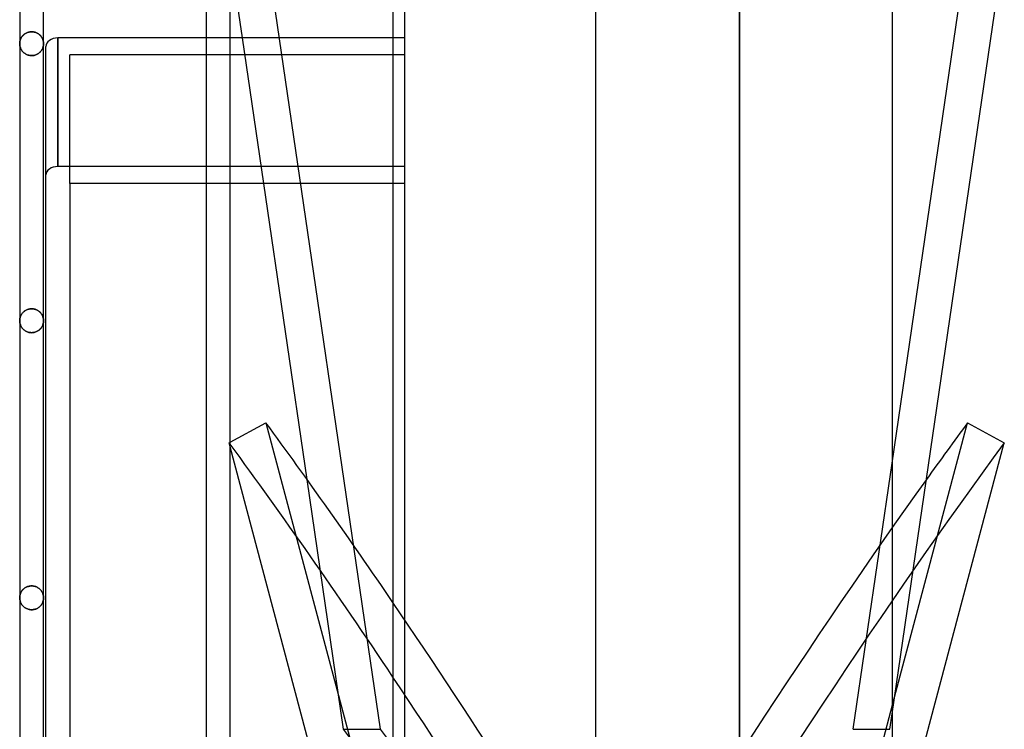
# Model space of a CAD drawing. Header units: millimetres. Extents: x -75 to 50, y -200 to 200.
# Tile 5 of 6: x -32 to 50, y 67 to 127. Entities that reach past the tile are written whole.
import ezdxf

# ---------------------------------------------------------------- set-up
doc = ezdxf.new("R2010")
doc.units = ezdxf.units.MM
doc.layers.add('HIDDEN', color=7, linetype='Continuous')
doc.layers.add('THICK', color=7, linetype='Continuous')

msp = doc.modelspace()

# ---------------------------------------------------------------- linework, layer by layer
at = {"layer": 'HIDDEN'}
for p, q in [((0, 0), (0, 170.05)), ((28.045, 0), (28.045, 152.5)), ((-11.648, 132.683), (-2.063, 67.1)), ((-31.84, 125.413), (-31.889, 125.377)), ((-31.889, 125.377), (-31.84, 125.413)), ((-31.787, 125.446), (-31.84, 125.413)), ((-31.84, 125.413), (-31.787, 125.446)), ((-31.732, 125.476), (-31.787, 125.446)), ((-31.787, 125.446), (-31.732, 125.476)), ((-31.673, 125.504), (-31.732, 125.476)), ((-31.732, 125.476), (-31.673, 125.504)), ((-31.612, 125.528), (-31.673, 125.504)), ((-31.673, 125.504), (-31.612, 125.528)), ((-31.548, 125.548), (-31.612, 125.528)), ((-31.612, 125.528), (-31.548, 125.548)), ((-31.482, 125.564), (-31.548, 125.548)), ((-31.548, 125.548), (-31.482, 125.564)), ((-31.414, 125.576), (-31.482, 125.564)), ((-31.482, 125.564), (-31.414, 125.576)), ((-31.345, 125.584), (-31.414, 125.576)), ((-31.414, 125.576), (-31.345, 125.584)), ((-31.275, 125.586), (-31.345, 125.584)), ((-31.345, 125.584), (-31.275, 125.586)), ((-31.202, 125.583), (-31.275, 125.586)), ((-31.275, 125.586), (-31.202, 125.583)), ((-31.13, 125.576), (-31.202, 125.583)), ((-31.202, 125.583), (-31.13, 125.576)), ((-31.06, 125.563), (-31.13, 125.576)), ((-31.13, 125.576), (-31.06, 125.563)), ((-30.992, 125.545), (-31.06, 125.563)), ((-31.06, 125.563), (-30.992, 125.545)), ((-30.926, 125.524), (-30.992, 125.545)), ((-30.992, 125.545), (-30.926, 125.524)), ((-30.863, 125.498), (-30.926, 125.524)), ((-30.926, 125.524), (-30.863, 125.498)), ((-30.803, 125.468), (-30.863, 125.498)), ((-30.863, 125.498), (-30.803, 125.468)), ((-30.746, 125.436), (-30.803, 125.468)), ((-30.803, 125.468), (-30.746, 125.436)), ((-30.693, 125.401), (-30.746, 125.436)), ((-30.746, 125.436), (-30.693, 125.401)), ((-30.643, 125.363), (-30.693, 125.401)), ((-30.693, 125.401), (-30.643, 125.363)), ((-32.274, 124.64), (-32.275, 124.59)), ((-32.275, 124.59), (-32.274, 124.64)), ((-32.274, 124.536), (-32.275, 124.59)), ((-32.275, 124.59), (-32.274, 124.536)), ((-32.27, 124.69), (-32.274, 124.64)), ((-32.274, 124.64), (-32.27, 124.69)), ((-32.264, 124.74), (-32.27, 124.69)), ((-32.27, 124.69), (-32.264, 124.74)), ((-32.255, 124.79), (-32.264, 124.74)), ((-32.264, 124.74), (-32.255, 124.79)), ((-32.243, 124.84), (-32.255, 124.79)), ((-32.255, 124.79), (-32.243, 124.84)), ((-32.229, 124.889), (-32.243, 124.84)), ((-32.243, 124.84), (-32.229, 124.889)), ((-32.212, 124.938), (-32.229, 124.889)), ((-32.229, 124.889), (-32.212, 124.938)), ((-32.193, 124.986), (-32.212, 124.938)), ((-32.212, 124.938), (-32.193, 124.986)), ((-32.171, 125.034), (-32.193, 124.986)), ((-32.193, 124.986), (-32.171, 125.034)), ((-32.146, 125.081), (-32.171, 125.034)), ((-32.171, 125.034), (-32.146, 125.081)), ((-32.118, 125.127), (-32.146, 125.081)), ((-32.146, 125.081), (-32.118, 125.127)), ((-32.087, 125.172), (-32.118, 125.127)), ((-32.118, 125.127), (-32.087, 125.172)), ((-32.054, 125.216), (-32.087, 125.172)), ((-32.087, 125.172), (-32.054, 125.216)), ((-32.017, 125.258), (-32.054, 125.216)), ((-32.054, 125.216), (-32.017, 125.258)), ((-31.977, 125.3), (-32.017, 125.258)), ((-32.017, 125.258), (-31.977, 125.3)), ((-31.935, 125.339), (-31.977, 125.3)), ((-31.977, 125.3), (-31.935, 125.339)), ((-31.889, 125.377), (-31.935, 125.339)), ((-31.935, 125.339), (-31.889, 125.377)), ((-30.597, 125.323), (-30.643, 125.363)), ((-30.643, 125.363), (-30.597, 125.323)), ((-30.554, 125.281), (-30.597, 125.323)), ((-30.597, 125.323), (-30.554, 125.281)), ((-30.514, 125.237), (-30.554, 125.281)), ((-30.554, 125.281), (-30.514, 125.237)), ((-30.478, 125.192), (-30.514, 125.237)), ((-30.514, 125.237), (-30.478, 125.192)), ((-30.445, 125.146), (-30.478, 125.192)), ((-30.478, 125.192), (-30.445, 125.146)), ((-30.414, 125.098), (-30.445, 125.146)), ((-30.445, 125.146), (-30.414, 125.098)), ((-30.388, 125.05), (-30.414, 125.098)), ((-30.414, 125.098), (-30.388, 125.05)), ((-30.364, 125.001), (-30.388, 125.05)), ((-30.388, 125.05), (-30.364, 125.001)), ((-30.343, 124.951), (-30.364, 125.001)), ((-30.364, 125.001), (-30.343, 124.951)), ((-30.324, 124.9), (-30.343, 124.951)), ((-30.343, 124.951), (-30.324, 124.9)), ((-30.309, 124.849), (-30.324, 124.9)), ((-30.324, 124.9), (-30.309, 124.849)), ((-30.297, 124.798), (-30.309, 124.849)), ((-30.309, 124.849), (-30.297, 124.798)), ((-30.287, 124.746), (-30.297, 124.798)), ((-30.297, 124.798), (-30.287, 124.746)), ((-30.28, 124.694), (-30.287, 124.746)), ((-30.287, 124.746), (-30.28, 124.694)), ((-30.276, 124.642), (-30.28, 124.694)), ((-30.28, 124.694), (-30.276, 124.642)), ((-30.277, 124.535), (-30.275, 124.59)), ((-30.275, 124.59), (-30.277, 124.535)), ((-30.275, 124.59), (-30.276, 124.642)), ((-30.276, 124.642), (-30.275, 124.59)), ((-29.075, 125.07), (-29.075, 114.286)), ((-14.638, 125.07), (-16.638, 125.07)), ((-11.827, 112.872), (-13.61, 125.07)), ((0, 125.07), (-1, 125.07)), ((-32.269, 124.481), (-32.274, 124.536)), ((-32.274, 124.536), (-32.269, 124.481)), ((-32.262, 124.427), (-32.269, 124.481)), ((-32.269, 124.481), (-32.262, 124.427)), ((-32.251, 124.373), (-32.262, 124.427)), ((-32.262, 124.427), (-32.251, 124.373)), ((-32.238, 124.32), (-32.251, 124.373)), ((-32.251, 124.373), (-32.238, 124.32)), ((-32.221, 124.267), (-32.238, 124.32)), ((-32.238, 124.32), (-32.221, 124.267)), ((-32.202, 124.214), (-32.221, 124.267)), ((-32.221, 124.267), (-32.202, 124.214)), ((-32.179, 124.162), (-32.202, 124.214)), ((-32.202, 124.214), (-32.179, 124.162)), ((-32.153, 124.111), (-32.179, 124.162)), ((-32.179, 124.162), (-32.153, 124.111)), ((-32.124, 124.061), (-32.153, 124.111)), ((-32.153, 124.111), (-32.124, 124.061)), ((-32.091, 124.011), (-32.124, 124.061)), ((-32.124, 124.061), (-32.091, 124.011)), ((-32.055, 123.963), (-32.091, 124.011)), ((-32.091, 124.011), (-32.055, 123.963)), ((-32.016, 123.917), (-32.055, 123.963)), ((-32.055, 123.963), (-32.016, 123.917)), ((-31.973, 123.872), (-32.016, 123.917)), ((-32.016, 123.917), (-31.973, 123.872)), ((-31.926, 123.829), (-31.973, 123.872)), ((-31.973, 123.872), (-31.926, 123.829)), ((-31.876, 123.788), (-31.926, 123.829)), ((-31.926, 123.829), (-31.876, 123.788)), ((-31.822, 123.75), (-31.876, 123.788)), ((-31.876, 123.788), (-31.822, 123.75)), ((-31.764, 123.715), (-31.822, 123.75)), ((-31.822, 123.75), (-31.764, 123.715)), ((-30.753, 123.734), (-30.701, 123.769)), ((-30.701, 123.769), (-30.753, 123.734)), ((-30.701, 123.769), (-30.651, 123.806)), ((-30.651, 123.806), (-30.701, 123.769)), ((-30.651, 123.806), (-30.605, 123.845)), ((-30.605, 123.845), (-30.651, 123.806)), ((-30.605, 123.845), (-30.562, 123.887)), ((-30.562, 123.887), (-30.605, 123.845)), ((-30.562, 123.887), (-30.522, 123.93)), ((-30.522, 123.93), (-30.562, 123.887)), ((-30.522, 123.93), (-30.486, 123.974)), ((-30.486, 123.974), (-30.522, 123.93)), ((-30.486, 123.974), (-30.452, 124.02)), ((-30.452, 124.02), (-30.486, 123.974)), ((-30.452, 124.02), (-30.422, 124.067)), ((-30.422, 124.067), (-30.452, 124.02)), ((-30.422, 124.067), (-30.395, 124.115)), ((-30.395, 124.115), (-30.422, 124.067)), ((-30.395, 124.115), (-30.37, 124.164)), ((-30.37, 124.164), (-30.395, 124.115)), ((-30.37, 124.164), (-30.348, 124.214)), ((-30.348, 124.214), (-30.37, 124.164)), ((-30.348, 124.214), (-30.329, 124.266)), ((-30.329, 124.266), (-30.348, 124.214)), ((-30.329, 124.266), (-30.313, 124.318)), ((-30.313, 124.318), (-30.329, 124.266)), ((-30.313, 124.318), (-30.299, 124.371)), ((-30.299, 124.371), (-30.313, 124.318)), ((-30.299, 124.371), (-30.289, 124.425)), ((-30.289, 124.425), (-30.299, 124.371)), ((-30.289, 124.425), (-30.281, 124.48)), ((-30.281, 124.48), (-30.289, 124.425)), ((-30.281, 124.48), (-30.277, 124.535)), ((-30.277, 124.535), (-30.281, 124.48)), ((-31.702, 123.683), (-31.764, 123.715)), ((-31.764, 123.715), (-31.702, 123.683)), ((-31.638, 123.655), (-31.702, 123.683)), ((-31.702, 123.683), (-31.638, 123.655)), ((-31.57, 123.631), (-31.638, 123.655)), ((-31.638, 123.655), (-31.57, 123.631)), ((-31.499, 123.612), (-31.57, 123.631)), ((-31.57, 123.631), (-31.499, 123.612)), ((-31.426, 123.597), (-31.499, 123.612)), ((-31.499, 123.612), (-31.426, 123.597)), ((-31.351, 123.589), (-31.426, 123.597)), ((-31.426, 123.597), (-31.351, 123.589)), ((-31.275, 123.586), (-31.351, 123.589)), ((-31.351, 123.589), (-31.275, 123.586)), ((-31.275, 123.586), (-31.203, 123.589)), ((-31.203, 123.589), (-31.275, 123.586)), ((-31.203, 123.589), (-31.133, 123.596)), ((-31.133, 123.596), (-31.203, 123.589)), ((-31.133, 123.596), (-31.063, 123.609)), ((-31.063, 123.609), (-31.133, 123.596)), ((-31.063, 123.609), (-30.996, 123.626)), ((-30.996, 123.626), (-31.063, 123.609)), ((-30.996, 123.626), (-30.931, 123.648)), ((-30.931, 123.648), (-30.996, 123.626)), ((-30.931, 123.648), (-30.868, 123.673)), ((-30.868, 123.673), (-30.931, 123.648)), ((-30.868, 123.673), (-30.809, 123.702)), ((-30.809, 123.702), (-30.868, 123.673)), ((-30.809, 123.702), (-30.753, 123.734)), ((-30.753, 123.734), (-30.809, 123.702)), ((0, 123.655), (-28.075, 123.655)), ((0, 123.655), (-28.075, 123.655)), ((-28.075, 112.872), (-28.075, 123.655)), ((0, 114.286), (-29.075, 114.286)), ((-14.638, 114.286), (-16.638, 114.286)), ((0, 114.286), (-1, 114.286)), ((-14.638, 112.872), (-16.638, 112.872)), ((0, 112.872), (-1, 112.872)), ((-31.624, 102.293), (-31.558, 102.315)), ((-31.548, 102.317), (-31.612, 102.297)), ((-31.558, 102.315), (-31.49, 102.332)), ((-31.482, 102.334), (-31.548, 102.317)), ((-31.49, 102.332), (-31.419, 102.345)), ((-31.414, 102.345), (-31.482, 102.334)), ((-31.419, 102.345), (-31.348, 102.353)), ((-31.345, 102.353), (-31.414, 102.345)), ((-31.348, 102.353), (-31.275, 102.355)), ((-31.275, 102.355), (-31.345, 102.353)), ((-31.202, 102.353), (-31.275, 102.355)), ((-31.275, 102.355), (-31.205, 102.353)), ((-31.205, 102.353), (-31.136, 102.345)), ((-31.131, 102.345), (-31.202, 102.353)), ((-31.136, 102.345), (-31.068, 102.334)), ((-31.06, 102.332), (-31.131, 102.345)), ((-31.068, 102.334), (-31.002, 102.317)), ((-30.992, 102.315), (-31.06, 102.332)), ((-31.002, 102.317), (-30.938, 102.297)), ((-30.926, 102.293), (-30.992, 102.315)), ((-32.27, 101.464), (-32.263, 101.516)), ((-32.264, 101.51), (-32.27, 101.46)), ((-32.255, 101.56), (-32.264, 101.51)), ((-32.263, 101.516), (-32.253, 101.568)), ((-32.243, 101.61), (-32.255, 101.56)), ((-32.253, 101.568), (-32.241, 101.619)), ((-32.229, 101.659), (-32.243, 101.61)), ((-32.241, 101.619), (-32.226, 101.67)), ((-32.212, 101.708), (-32.229, 101.659)), ((-32.226, 101.67), (-32.207, 101.721)), ((-32.193, 101.756), (-32.212, 101.708)), ((-32.207, 101.721), (-32.186, 101.771)), ((-32.171, 101.804), (-32.193, 101.756)), ((-32.186, 101.771), (-32.162, 101.82)), ((-32.146, 101.85), (-32.171, 101.804)), ((-32.162, 101.82), (-32.136, 101.868)), ((-32.118, 101.896), (-32.146, 101.85)), ((-32.136, 101.868), (-32.105, 101.916)), ((-32.087, 101.941), (-32.118, 101.896)), ((-32.105, 101.916), (-32.072, 101.962)), ((-32.054, 101.985), (-32.087, 101.941)), ((-32.072, 101.962), (-32.036, 102.007)), ((-32.017, 102.028), (-32.054, 101.985)), ((-32.036, 102.007), (-31.996, 102.05)), ((-31.977, 102.069), (-32.017, 102.028)), ((-31.996, 102.05), (-31.953, 102.092)), ((-31.935, 102.109), (-31.977, 102.069)), ((-31.953, 102.092), (-31.907, 102.132)), ((-31.889, 102.147), (-31.935, 102.109)), ((-31.907, 102.132), (-31.857, 102.17)), ((-31.84, 102.182), (-31.889, 102.147)), ((-31.857, 102.17), (-31.804, 102.205)), ((-31.787, 102.215), (-31.84, 102.182)), ((-31.804, 102.205), (-31.747, 102.238)), ((-31.732, 102.246), (-31.787, 102.215)), ((-31.747, 102.238), (-31.687, 102.267)), ((-31.673, 102.273), (-31.732, 102.246)), ((-31.687, 102.267), (-31.624, 102.293)), ((-31.612, 102.297), (-31.673, 102.273)), ((-30.938, 102.297), (-30.877, 102.273)), ((-30.863, 102.267), (-30.926, 102.293)), ((-30.877, 102.273), (-30.818, 102.246)), ((-30.803, 102.238), (-30.863, 102.267)), ((-30.818, 102.246), (-30.763, 102.215)), ((-30.746, 102.205), (-30.803, 102.238)), ((-30.763, 102.215), (-30.711, 102.182)), ((-30.693, 102.17), (-30.746, 102.205)), ((-30.711, 102.182), (-30.661, 102.147)), ((-30.643, 102.132), (-30.693, 102.17)), ((-30.661, 102.147), (-30.615, 102.109)), ((-30.597, 102.092), (-30.643, 102.132)), ((-30.615, 102.109), (-30.573, 102.069)), ((-30.554, 102.05), (-30.597, 102.092)), ((-30.573, 102.069), (-30.533, 102.028)), ((-30.514, 102.007), (-30.554, 102.05)), ((-30.533, 102.028), (-30.496, 101.985)), ((-30.478, 101.962), (-30.514, 102.007)), ((-30.496, 101.985), (-30.463, 101.941)), ((-30.445, 101.916), (-30.478, 101.962)), ((-30.463, 101.941), (-30.432, 101.896)), ((-30.414, 101.868), (-30.445, 101.916)), ((-30.432, 101.896), (-30.404, 101.85)), ((-30.388, 101.82), (-30.414, 101.868)), ((-30.404, 101.85), (-30.379, 101.804)), ((-30.364, 101.771), (-30.388, 101.82)), ((-30.379, 101.804), (-30.357, 101.756)), ((-30.343, 101.721), (-30.364, 101.771)), ((-30.357, 101.756), (-30.338, 101.708)), ((-30.324, 101.67), (-30.343, 101.721)), ((-30.338, 101.708), (-30.321, 101.659)), ((-30.309, 101.619), (-30.324, 101.67)), ((-30.321, 101.659), (-30.307, 101.61)), ((-30.297, 101.568), (-30.309, 101.619)), ((-30.307, 101.61), (-30.295, 101.56)), ((-30.287, 101.516), (-30.297, 101.568)), ((-30.295, 101.56), (-30.286, 101.51)), ((-30.28, 101.464), (-30.287, 101.516)), ((-30.286, 101.51), (-30.28, 101.46)), ((-32.275, 101.36), (-32.274, 101.412)), ((-32.274, 101.41), (-32.275, 101.36)), ((-32.274, 101.306), (-32.275, 101.36)), ((-32.275, 101.36), (-32.274, 101.306)), ((-32.274, 101.412), (-32.27, 101.464)), ((-32.27, 101.46), (-32.274, 101.41)), ((-32.269, 101.251), (-32.274, 101.306)), ((-32.274, 101.306), (-32.269, 101.251)), ((-32.262, 101.197), (-32.269, 101.251)), ((-32.269, 101.251), (-32.262, 101.197)), ((-32.251, 101.143), (-32.262, 101.197)), ((-32.262, 101.197), (-32.251, 101.143)), ((-32.238, 101.09), (-32.251, 101.143)), ((-32.251, 101.143), (-32.238, 101.09)), ((-32.221, 101.037), (-32.238, 101.09)), ((-32.238, 101.09), (-32.221, 101.037)), ((-32.202, 100.984), (-32.221, 101.037)), ((-32.221, 101.037), (-32.202, 100.984)), ((-32.179, 100.932), (-32.202, 100.984)), ((-32.202, 100.984), (-32.179, 100.932)), ((-32.153, 100.881), (-32.179, 100.932)), ((-32.179, 100.932), (-32.153, 100.881)), ((-32.124, 100.83), (-32.153, 100.881)), ((-32.153, 100.881), (-32.124, 100.83)), ((-32.092, 100.781), (-32.124, 100.83)), ((-32.124, 100.83), (-32.092, 100.781)), ((-32.056, 100.733), (-32.092, 100.781)), ((-32.092, 100.781), (-32.056, 100.733)), ((-32.016, 100.686), (-32.056, 100.733)), ((-32.056, 100.733), (-32.016, 100.686)), ((-31.973, 100.641), (-32.016, 100.686)), ((-32.016, 100.686), (-31.973, 100.641)), ((-30.607, 100.613), (-30.564, 100.654)), ((-30.564, 100.654), (-30.607, 100.613)), ((-30.564, 100.654), (-30.524, 100.697)), ((-30.524, 100.697), (-30.564, 100.654)), ((-30.524, 100.697), (-30.488, 100.742)), ((-30.488, 100.742), (-30.524, 100.697)), ((-30.488, 100.742), (-30.454, 100.787)), ((-30.454, 100.787), (-30.488, 100.742)), ((-30.454, 100.787), (-30.424, 100.834)), ((-30.424, 100.834), (-30.454, 100.787)), ((-30.424, 100.834), (-30.396, 100.882)), ((-30.396, 100.882), (-30.424, 100.834)), ((-30.396, 100.882), (-30.371, 100.931)), ((-30.371, 100.931), (-30.396, 100.882)), ((-30.371, 100.931), (-30.349, 100.982)), ((-30.349, 100.982), (-30.371, 100.931)), ((-30.349, 100.982), (-30.33, 101.033)), ((-30.33, 101.033), (-30.349, 100.982)), ((-30.33, 101.033), (-30.313, 101.086)), ((-30.313, 101.086), (-30.33, 101.033)), ((-30.313, 101.086), (-30.299, 101.14)), ((-30.299, 101.14), (-30.313, 101.086)), ((-30.299, 101.14), (-30.289, 101.194)), ((-30.289, 101.194), (-30.299, 101.14)), ((-30.289, 101.194), (-30.281, 101.249)), ((-30.281, 101.249), (-30.289, 101.194)), ((-30.281, 101.249), (-30.277, 101.305)), ((-30.277, 101.305), (-30.281, 101.249)), ((-30.276, 101.412), (-30.28, 101.464)), ((-30.28, 101.46), (-30.276, 101.41)), ((-30.277, 101.305), (-30.275, 101.36)), ((-30.275, 101.36), (-30.277, 101.305)), ((-30.275, 101.36), (-30.276, 101.412)), ((-30.276, 101.41), (-30.275, 101.36)), ((-31.926, 100.598), (-31.973, 100.641)), ((-31.973, 100.641), (-31.926, 100.598)), ((-31.876, 100.557), (-31.926, 100.598)), ((-31.926, 100.598), (-31.876, 100.557)), ((-31.822, 100.519), (-31.876, 100.557)), ((-31.876, 100.557), (-31.822, 100.519)), ((-31.764, 100.484), (-31.822, 100.519)), ((-31.822, 100.519), (-31.764, 100.484)), ((-31.703, 100.452), (-31.764, 100.484)), ((-31.764, 100.484), (-31.703, 100.452)), ((-31.638, 100.424), (-31.703, 100.452)), ((-31.703, 100.452), (-31.638, 100.424)), ((-31.57, 100.4), (-31.638, 100.424)), ((-31.638, 100.424), (-31.57, 100.4)), ((-31.499, 100.381), (-31.57, 100.4)), ((-31.57, 100.4), (-31.499, 100.381)), ((-31.426, 100.367), (-31.499, 100.381)), ((-31.499, 100.381), (-31.426, 100.367)), ((-31.351, 100.358), (-31.426, 100.367)), ((-31.426, 100.367), (-31.351, 100.358)), ((-31.275, 100.355), (-31.351, 100.358)), ((-31.351, 100.358), (-31.275, 100.355)), ((-31.275, 100.355), (-31.204, 100.358)), ((-31.204, 100.358), (-31.275, 100.355)), ((-31.204, 100.358), (-31.133, 100.365)), ((-31.133, 100.365), (-31.204, 100.358)), ((-31.133, 100.365), (-31.064, 100.378)), ((-31.064, 100.378), (-31.133, 100.365)), ((-31.064, 100.378), (-30.997, 100.395)), ((-30.997, 100.395), (-31.064, 100.378)), ((-30.997, 100.395), (-30.932, 100.416)), ((-30.932, 100.416), (-30.997, 100.395)), ((-30.932, 100.416), (-30.87, 100.442)), ((-30.87, 100.442), (-30.932, 100.416)), ((-30.87, 100.442), (-30.811, 100.47)), ((-30.811, 100.47), (-30.87, 100.442)), ((-30.811, 100.47), (-30.755, 100.502)), ((-30.755, 100.502), (-30.811, 100.47)), ((-30.755, 100.502), (-30.702, 100.537)), ((-30.702, 100.537), (-30.755, 100.502)), ((-30.702, 100.537), (-30.653, 100.574)), ((-30.653, 100.574), (-30.702, 100.537)), ((-30.653, 100.574), (-30.607, 100.613)), ((-30.607, 100.613), (-30.653, 100.574)), ((-11.648, 92.805), (-2.063, 56.748)), ((-14.723, 91.117), (-14.638, 91.164)), ((-14.638, 90.796), (-14.723, 91.117)), ((37.563, 67.1), (40.825, 89.419)), ((-5.137, 67.1), (-8.2, 88.052)), ((-32.243, 78.38), (-32.255, 78.33)), ((-32.255, 78.33), (-32.243, 78.38)), ((-32.229, 78.429), (-32.243, 78.38)), ((-32.243, 78.38), (-32.229, 78.429)), ((-32.212, 78.477), (-32.229, 78.429)), ((-32.229, 78.429), (-32.212, 78.477)), ((-32.193, 78.525), (-32.212, 78.477)), ((-32.212, 78.477), (-32.193, 78.525)), ((-32.171, 78.573), (-32.193, 78.525)), ((-32.193, 78.525), (-32.171, 78.573)), ((-32.146, 78.62), (-32.171, 78.573)), ((-32.171, 78.573), (-32.146, 78.62)), ((-32.118, 78.666), (-32.146, 78.62)), ((-32.146, 78.62), (-32.118, 78.666)), ((-32.087, 78.711), (-32.118, 78.666)), ((-32.118, 78.666), (-32.087, 78.711)), ((-32.054, 78.755), (-32.087, 78.711)), ((-32.087, 78.711), (-32.054, 78.755)), ((-32.017, 78.798), (-32.054, 78.755)), ((-32.054, 78.755), (-32.017, 78.798)), ((-31.977, 78.839), (-32.017, 78.798)), ((-32.017, 78.798), (-31.977, 78.839)), ((-31.934, 78.878), (-31.977, 78.839)), ((-31.977, 78.839), (-31.934, 78.878)), ((-31.888, 78.916), (-31.934, 78.878)), ((-31.934, 78.878), (-31.888, 78.916)), ((-31.839, 78.951), (-31.888, 78.916)), ((-31.888, 78.916), (-31.839, 78.951)), ((-31.787, 78.984), (-31.839, 78.951)), ((-31.839, 78.951), (-31.787, 78.984)), ((-31.731, 79.015), (-31.787, 78.984)), ((-31.787, 78.984), (-31.731, 79.015)), ((-31.673, 79.042), (-31.731, 79.015)), ((-31.731, 79.015), (-31.673, 79.042)), ((-31.612, 79.066), (-31.673, 79.042)), ((-31.673, 79.042), (-31.612, 79.066)), ((-31.548, 79.086), (-31.612, 79.066)), ((-31.612, 79.066), (-31.548, 79.086)), ((-31.482, 79.102), (-31.548, 79.086)), ((-31.548, 79.086), (-31.482, 79.102)), ((-31.414, 79.114), (-31.482, 79.102)), ((-31.482, 79.102), (-31.414, 79.114)), ((-31.345, 79.121), (-31.414, 79.114)), ((-31.414, 79.114), (-31.345, 79.121)), ((-31.275, 79.124), (-31.345, 79.121)), ((-31.345, 79.121), (-31.275, 79.124)), ((-31.202, 79.121), (-31.275, 79.124)), ((-31.275, 79.124), (-31.202, 79.121)), ((-31.131, 79.113), (-31.202, 79.121)), ((-31.202, 79.121), (-31.131, 79.113)), ((-31.06, 79.101), (-31.131, 79.113)), ((-31.131, 79.113), (-31.06, 79.101)), ((-30.992, 79.083), (-31.06, 79.101)), ((-31.06, 79.101), (-30.992, 79.083)), ((-30.926, 79.062), (-30.992, 79.083)), ((-30.992, 79.083), (-30.926, 79.062)), ((-30.863, 79.036), (-30.926, 79.062)), ((-30.926, 79.062), (-30.863, 79.036)), ((-30.803, 79.007), (-30.863, 79.036)), ((-30.863, 79.036), (-30.803, 79.007)), ((-30.747, 78.974), (-30.803, 79.007)), ((-30.803, 79.007), (-30.747, 78.974)), ((-30.693, 78.939), (-30.747, 78.974)), ((-30.747, 78.974), (-30.693, 78.939)), ((-30.643, 78.902), (-30.693, 78.939)), ((-30.693, 78.939), (-30.643, 78.902)), ((-30.597, 78.862), (-30.643, 78.902)), ((-30.643, 78.902), (-30.597, 78.862)), ((-30.554, 78.82), (-30.597, 78.862)), ((-30.597, 78.862), (-30.554, 78.82)), ((-30.514, 78.776), (-30.554, 78.82)), ((-30.554, 78.82), (-30.514, 78.776)), ((-30.478, 78.731), (-30.514, 78.776)), ((-30.514, 78.776), (-30.478, 78.731)), ((-30.445, 78.685), (-30.478, 78.731)), ((-30.478, 78.731), (-30.445, 78.685)), ((-30.414, 78.638), (-30.445, 78.685)), ((-30.445, 78.685), (-30.414, 78.638)), ((-30.387, 78.589), (-30.414, 78.638)), ((-30.414, 78.638), (-30.387, 78.589)), ((-30.363, 78.54), (-30.387, 78.589)), ((-30.387, 78.589), (-30.363, 78.54)), ((-30.343, 78.49), (-30.363, 78.54)), ((-30.363, 78.54), (-30.343, 78.49)), ((-30.324, 78.44), (-30.343, 78.49)), ((-30.343, 78.49), (-30.324, 78.44)), ((-30.309, 78.389), (-30.324, 78.44)), ((-30.324, 78.44), (-30.309, 78.389)), ((-30.297, 78.338), (-30.309, 78.389)), ((-30.309, 78.389), (-30.297, 78.338)), ((-32.274, 78.18), (-32.275, 78.13)), ((-32.275, 78.13), (-32.274, 78.18)), ((-32.273, 78.073), (-32.275, 78.13)), ((-32.275, 78.13), (-32.273, 78.073)), ((-32.27, 78.23), (-32.274, 78.18)), ((-32.274, 78.18), (-32.27, 78.23)), ((-32.268, 78.015), (-32.273, 78.073)), ((-32.273, 78.073), (-32.268, 78.015)), ((-32.264, 78.28), (-32.27, 78.23)), ((-32.27, 78.23), (-32.264, 78.28)), ((-32.26, 77.959), (-32.268, 78.015)), ((-32.268, 78.015), (-32.26, 77.959)), ((-32.255, 78.33), (-32.264, 78.28)), ((-32.264, 78.28), (-32.255, 78.33)), ((-32.249, 77.903), (-32.26, 77.959)), ((-32.26, 77.959), (-32.249, 77.903)), ((-32.234, 77.847), (-32.249, 77.903)), ((-32.249, 77.903), (-32.234, 77.847)), ((-32.217, 77.793), (-32.234, 77.847)), ((-32.234, 77.847), (-32.217, 77.793)), ((-32.196, 77.74), (-32.217, 77.793)), ((-32.217, 77.793), (-32.196, 77.74)), ((-32.172, 77.687), (-32.196, 77.74)), ((-32.196, 77.74), (-32.172, 77.687)), ((-32.146, 77.637), (-32.172, 77.687)), ((-32.172, 77.687), (-32.146, 77.637)), ((-32.116, 77.587), (-32.146, 77.637)), ((-32.146, 77.637), (-32.116, 77.587)), ((-32.083, 77.539), (-32.116, 77.587)), ((-32.116, 77.587), (-32.083, 77.539)), ((-30.487, 77.512), (-30.454, 77.558)), ((-30.454, 77.558), (-30.487, 77.512)), ((-30.454, 77.558), (-30.423, 77.604)), ((-30.423, 77.604), (-30.454, 77.558)), ((-30.423, 77.604), (-30.396, 77.652)), ((-30.396, 77.652), (-30.423, 77.604)), ((-30.396, 77.652), (-30.371, 77.702)), ((-30.371, 77.702), (-30.396, 77.652)), ((-30.371, 77.702), (-30.349, 77.752)), ((-30.349, 77.752), (-30.371, 77.702)), ((-30.349, 77.752), (-30.329, 77.804)), ((-30.329, 77.804), (-30.349, 77.752)), ((-30.329, 77.804), (-30.313, 77.857)), ((-30.313, 77.857), (-30.329, 77.804)), ((-30.313, 77.857), (-30.299, 77.91)), ((-30.299, 77.91), (-30.313, 77.857)), ((-30.299, 77.91), (-30.289, 77.965)), ((-30.289, 77.965), (-30.299, 77.91)), ((-30.287, 78.286), (-30.297, 78.338)), ((-30.297, 78.338), (-30.287, 78.286)), ((-30.289, 77.965), (-30.281, 78.019)), ((-30.281, 78.019), (-30.289, 77.965)), ((-30.28, 78.234), (-30.287, 78.286)), ((-30.287, 78.286), (-30.28, 78.234)), ((-30.281, 78.019), (-30.277, 78.075)), ((-30.277, 78.075), (-30.281, 78.019)), ((-30.276, 78.182), (-30.28, 78.234)), ((-30.28, 78.234), (-30.276, 78.182)), ((-30.277, 78.075), (-30.275, 78.13)), ((-30.275, 78.13), (-30.277, 78.075)), ((-30.275, 78.13), (-30.276, 78.182)), ((-30.276, 78.182), (-30.275, 78.13)), ((-32.047, 77.492), (-32.083, 77.539)), ((-32.083, 77.539), (-32.047, 77.492)), ((-32.007, 77.446), (-32.047, 77.492)), ((-32.047, 77.492), (-32.007, 77.446)), ((-31.964, 77.402), (-32.007, 77.446)), ((-32.007, 77.446), (-31.964, 77.402)), ((-31.918, 77.36), (-31.964, 77.402)), ((-31.964, 77.402), (-31.918, 77.36)), ((-31.868, 77.32), (-31.918, 77.36)), ((-31.918, 77.36), (-31.868, 77.32)), ((-31.814, 77.283), (-31.868, 77.32)), ((-31.868, 77.32), (-31.814, 77.283)), ((-31.757, 77.249), (-31.814, 77.283)), ((-31.814, 77.283), (-31.757, 77.249)), ((-31.696, 77.218), (-31.757, 77.249)), ((-31.757, 77.249), (-31.696, 77.218)), ((-31.632, 77.19), (-31.696, 77.218)), ((-31.696, 77.218), (-31.632, 77.19)), ((-31.565, 77.167), (-31.632, 77.19)), ((-31.632, 77.19), (-31.565, 77.167)), ((-31.495, 77.148), (-31.565, 77.167)), ((-31.565, 77.167), (-31.495, 77.148)), ((-31.423, 77.135), (-31.495, 77.148)), ((-31.495, 77.148), (-31.423, 77.135)), ((-31.349, 77.126), (-31.423, 77.135)), ((-31.423, 77.135), (-31.349, 77.126)), ((-31.275, 77.124), (-31.349, 77.126)), ((-31.349, 77.126), (-31.275, 77.124)), ((-31.275, 77.124), (-31.204, 77.126)), ((-31.204, 77.126), (-31.275, 77.124)), ((-31.204, 77.126), (-31.133, 77.134)), ((-31.133, 77.134), (-31.204, 77.126)), ((-31.133, 77.134), (-31.064, 77.146)), ((-31.064, 77.146), (-31.133, 77.134)), ((-31.064, 77.146), (-30.996, 77.164)), ((-30.996, 77.164), (-31.064, 77.146)), ((-30.996, 77.164), (-30.931, 77.185)), ((-30.931, 77.185), (-30.996, 77.164)), ((-30.931, 77.185), (-30.869, 77.211)), ((-30.869, 77.211), (-30.931, 77.185)), ((-30.869, 77.211), (-30.81, 77.239)), ((-30.81, 77.239), (-30.869, 77.211)), ((-30.81, 77.239), (-30.754, 77.271)), ((-30.754, 77.271), (-30.81, 77.239)), ((-30.754, 77.271), (-30.702, 77.306)), ((-30.702, 77.306), (-30.754, 77.271)), ((-30.702, 77.306), (-30.652, 77.344)), ((-30.652, 77.344), (-30.702, 77.306)), ((-30.652, 77.344), (-30.606, 77.383)), ((-30.606, 77.383), (-30.652, 77.344)), ((-30.606, 77.383), (-30.563, 77.424)), ((-30.563, 77.424), (-30.606, 77.383)), ((-30.563, 77.424), (-30.523, 77.467)), ((-30.523, 77.467), (-30.563, 77.424)), ((-30.523, 77.467), (-30.487, 77.512)), ((-30.487, 77.512), (-30.523, 77.467)), ((37.563, 56.748), (41.031, 69.794)), ((40.637, 67.1), (40.825, 68.385)), ((-5.137, 67.1), (-2.063, 67.1)), ((8.588, 48.8), (-5.137, 67.1)), ((-2.063, 67.1), (11.662, 48.8)), ((37.563, 67.1), (40.637, 67.1))]:
    msp.add_line(p, q, dxfattribs=at)
for centre, major_axis, ratio, start_param, end_param in [((-29.075, 113.579), (-1, 0), 0.707107, -1.570796, 0), ((16.213, -0.844), (70.464, -128.327), 0.154508, 2.280138, 2.281425), ((19.287, -0.844), (70.464, 128.327), 0.154508, 0.860168, 1.732833), ((16.213, 0.844), (-70.464, -128.327), 0.154508, -2.23003, -1.40876), ((19.287, 0.844), (-70.464, 128.327), 0.154508, -1.595153, -1.015676), ((16.213, -0.844), (70.464, -128.327), 0.154508, 1.502179, 2.082463)]:
    msp.add_ellipse(centre, major_axis=major_axis, ratio=ratio, start_param=start_param, end_param=end_param, dxfattribs=at)
at = {"layer": 'THICK'}
for p, q in [((0, -200), (0, 200)), ((15.975, 200), (15.975, -200)), ((-32.275, 171.05), (-32.275, 0)), ((-30.275, 1), (-30.275, 171.047)), ((-16.638, 171.047), (-16.638, 1)), ((-14.638, 1), (-14.638, 171.047)), ((-1, 171.047), (-1, 1)), ((28.045, 152.5), (28.045, 0)), ((40.825, 152.5), (40.825, -152.5)), ((-13.61, 125.07), (-14.638, 132.099)), ((40.825, 68.385), (50.223, 132.683)), ((40.825, 89.419), (47.148, 132.683)), ((-16.638, 125.07), (-29.075, 125.07)), ((-29.075, 114.286), (-29.075, 125.07)), ((-1, 125.07), (-14.638, 125.07)), ((-30.075, 113.579), (-30.075, 124.362)), ((-16.638, 114.286), (-29.075, 114.286)), ((-1, 114.286), (-14.638, 114.286)), ((-30.075, 51.981), (-30.075, 113.579)), ((-16.638, 112.872), (-28.075, 112.872)), ((-28.075, 112.872), (-28.075, 52.274)), ((-1, 112.872), (-14.638, 112.872)), ((-8.2, 88.052), (-11.827, 112.872)), ((-14.638, 91.164), (-11.648, 92.805)), ((41.031, 69.794), (47.148, 92.805)), ((47.148, 92.805), (50.223, 91.117)), ((-5.137, 55.06), (-14.638, 90.796)), ((40.825, 55.767), (50.223, 91.117))]:
    msp.add_line(p, q, dxfattribs=at)
for centre, major_axis, ratio, start_param, end_param in [((-29.075, 124.362), (1, 0), 0.707107, 1.570796, 3.141593), ((-29.075, 113.579), (-1, 0), 0.707107, -1.570796, 0), ((19.287, 0.844), (-70.464, 128.327), 0.154508, -1.015676, -0.860168), ((16.213, 0.844), (-70.464, -128.327), 0.154508, -2.281425, -2.23003), ((16.213, -0.844), (70.464, -128.327), 0.154508, 2.082463, 2.280138)]:
    msp.add_ellipse(centre, major_axis=major_axis, ratio=ratio, start_param=start_param, end_param=end_param, dxfattribs=at)

doc.saveas('drawing.dxf')
